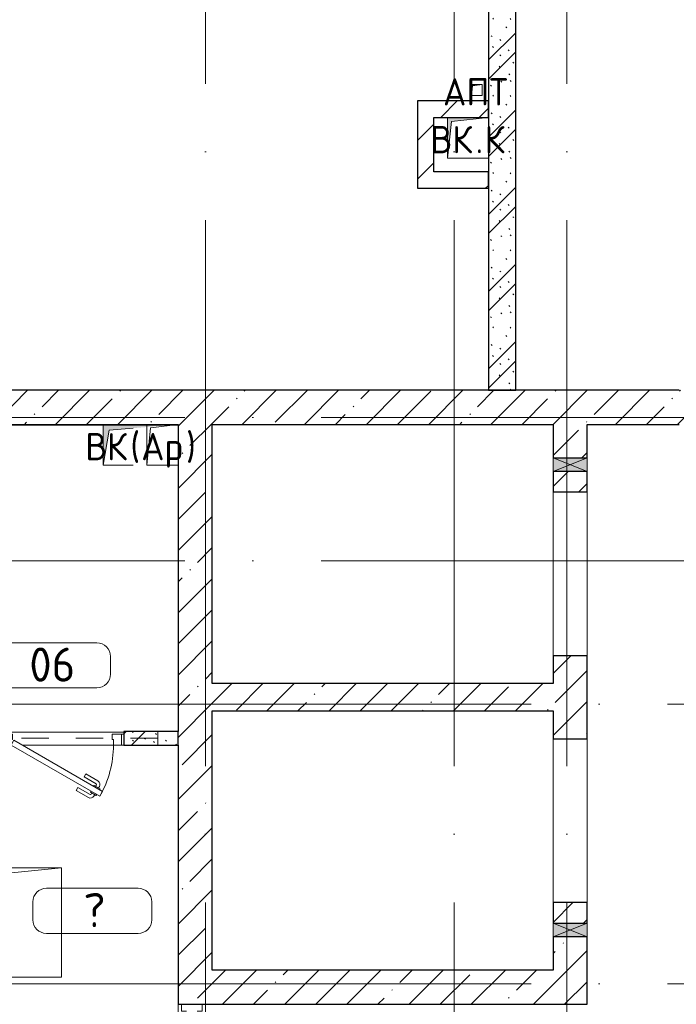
# Model space of a CAD drawing. Header units: millimetres. Extents: x -30540 to 173936, y -11730 to 122288.
# Tile 94 of 116: x 91418 to 96233, y 81500 to 88716. Entities that reach past the tile are written whole.
import ezdxf

# ---------------------------------------------------------------- set-up
doc = ezdxf.new("R2010")
doc.units = ezdxf.units.MM
doc.linetypes.add('3_ Штрих_ 1 х 1 мм', pattern=[400, 200, -200])
doc.linetypes.add('ADSK_Линия сетки', pattern=[5000, 4000, -500, 0, -500])
for name, color, linetype, lineweight in [('A-____-NOTE-TEXT', 7, 'Continuous', 18), ('A-AREA-____-IDEN', 7, 'Continuous', 9), ('A-DOOR-____-MCUT', 7, 'Continuous', 9), ('A-DOOR-____-OTLN', 7, 'Continuous', 18), ('A-DOOR-FRAM-MCUT', 7, 'Continuous', 9), ('A-DOOR-OPNG-OTLN', 7, 'Continuous', 18), ('A-FLOR-____-OTLN', 7, 'Continuous', 18), ('A-GENM-____-OTLN', 7, 'Continuous', 18), ('A-GLAZ-____-MCUT', 7, 'Continuous', 9), ('A-GLAZ-____-OTLN', 7, 'Continuous', 18), ('A-GLAZ-CWMG-MCUT', 7, 'Continuous', 9), ('A-GLAZ-CWMG-OTLN', 7, 'Continuous', 18), ('A-WALL-____-MCUT', 7, 'Continuous', 40), ('A-WALL-____-OTLN', 7, 'Continuous', 18), ('A-WALL-____-PATT', 7, 'Continuous', 40), ('I-WALL-____-MCUT', 7, 'Continuous', 40), ('M-EQPM-____-OTLN', 7, 'Continuous', 18), ('S-BEAM-____-OTLN', 7, 'Continuous', 18), ('S-GRID-____-OTLN', 7, 'Continuous', 9)]:
    doc.layers.add(name, color=color, linetype=linetype, lineweight=lineweight)
doc.styles.add('GOST Common', font='GOST_Common.ttf', dxfattribs={"height": 200})
doc.styles.add('GOST Common_4', font='GOST_Common.ttf', dxfattribs={"height": 250})
pattern_1 = [(45, (0, 0), (-228.0985, 228.0985), []), (45, (228.1, 0), (-228.0985, 228.0985), [403.225, -80.645, 6.706, -73.939])]
pattern_2 = [(135, (300.56, 377.28), (-565.6854, 6e-14), [10, -790]), (135, (349.8, 474.73), (-565.6854, 6e-14), [10, -790]), (135, (423.93, 473.06), (-565.6854, 6e-14), [10, -790]), (135, (229.92, 447.9), (-565.6854, 6e-14), [10, -790]), (135, (155.08, 447.9), (-565.6854, 6e-14), [10, -790]), (135, (114.9, 369.03), (-565.6854, 6e-14), [10, -790]), (135, (132.43, 285.8), (-565.6854, 6e-14), [10, -790]), (135, (214.66, 322), (-565.6854, 6e-14), [10, -790]), (135, (198.16, 261.88), (-565.6854, 6e-14), [10, -790]), (135, (45.2, 272.9), (-565.6854, 6e-14), [10, -790]), (135, (42.32, 336.16), (-565.6854, 6e-14), [10, -790]), (135, (92.26, 192.24), (-565.6854, 6e-14), [10, -790]), (135, (7.07, 149.2), (-565.6854, 6e-14), [10, -790]), (135, (80.6, 95.1), (-565.6854, 6e-14), [10, -790]), (135, (79.53, 36.94), (-565.6854, 6e-14), [10, -790]), (135, (153.87, 74.56), (-565.6854, 6e-14), [10, -790]), (135, (228.35, 124.8), (-565.6854, 6e-14), [10, -790]), (135, (279.75, 180.4), (-565.6854, 6e-14), [10, -790]), (135, (282.9, 31.63), (-565.6854, 6e-14), [10, -790]), (135, (377.38, 53.45), (-565.6854, 6e-14), [10, -790]), (135, (352.28, 102.7), (-565.6854, 6e-14), [10, -790]), (135, (354.05, 0), (-565.6854, 6e-14), [10, -790]), (135, (553.23, 16.45), (-565.6854, 6e-14), [10, -790]), (135, (542.38, 63.45), (-565.6854, 6e-14), [10, -790]), (135, (536.58, 239.3), (-565.6854, 6e-14), [10, -790]), (135, (475.85, 203.9), (-565.6854, 6e-14), [10, -790]), (135, (475.85, 316.54), (-565.6854, 6e-14), [10, -790]), (135, (520.8, 408.7), (-565.6854, 6e-14), [10, -790]), (135, (551.1, 470.8), (-565.6854, 6e-14), [10, -790]), (135, (235.25, 537.93), (-565.6854, 6e-14), [10, -790]), (135, (407.25, 547.65), (-565.6854, 6e-14), [10, -790]), (135, (94.5, 558.6), (-565.6854, 6e-14), [10, -790]), (135, (46.4, 532.3), (-565.6854, 6e-14), [10, -790]), (135, (85.56, 465.04), (-565.6854, 6e-14), [10, -790]), (135, (355.53, 181.14), (-565.6854, 6e-14), [10, -790]), (135, (362.23, 243.6), (-565.6854, 6e-14), [10, -790]), (135, (413.45, 344.1), (-565.6854, 6e-14), [10, -790]), (135, (286.3, 273.25), (-565.6854, 6e-14), [10, -790]), (135, (423.02, 263.72), (-565.6854, 6e-14), [10, -790]), (135, (162.94, 190.2), (-565.6854, 6e-14), [10, -790]), (135, (470.25, 120.93), (-565.6854, 6e-14), [10, -790]), (135, (484.48, 9.78), (-565.6854, 6e-14), [10, -790]), (45, (0, 212.13), (-565.6854, 0), []), (45, (212.13, 0), (-565.6854, 0), []), (45, (353.55, 0), (-565.6854, 0), []), (45, (0, 353.55), (-565.6854, 0), [])]
pattern_3 = [(45, (0, 0), (-424.264, 424.264), []), (45, (0, 282.8), (-424.264, 424.264), [])]

# ---------------------------------------------------------------- blocks, each defined once
blk = doc.blocks.new('КР-Проем - Настраиваемый-3536324-01 ЭМ')
at = {"layer": 'A-DOOR-OPNG-OTLN', "color": 254, "lineweight": 13, "true_color": 0xcccccc}
for p, q in [((-600, 125), (600, 125)), ((-600, -125), (600, -125))]:
    blk.add_line(p, q, dxfattribs=at)
blk = doc.blocks.new('Прямоугольный импост - 150Х50-4608517-01 ЭМ')
at = {"layer": 'A-GLAZ-CWMG-MCUT', "color": 254, "lineweight": 15, "true_color": 0xcccccc}
for p, q in [((0, 75), (-50, 75)), ((-50, 75), (-50, 40)), ((0, -75), (0, 75)), ((-50, -40), (-50, -75)), ((-50, -75), (0, -75))]:
    blk.add_line(p, q, dxfattribs=at)
blk = doc.blocks.new('АР_Отверстие прямоугольное - ОВВ-4525781-01 ЭМ')
at = {"layer": 'A-GLAZ-____-OTLN', "lineweight": 13, "true_color": 0xf9f9f9}
blk.add_hatch(color=7, dxfattribs=at).paths.add_polyline_path([(175, 125), (75, 125), (75, -125), (175, -125)])
at = {"layer": 'A-GLAZ-____-MCUT', "color": 254, "lineweight": 15, "true_color": 0xcccccc}
for p, q in [((75, 125), (75, -125)), ((175, 125), (175, -125))]:
    blk.add_line(p, q, dxfattribs=at)
at = {"layer": 'A-GLAZ-____-OTLN', "color": 254, "lineweight": 5, "true_color": 0xcccccc}
for p, q in [((175, 125), (75, -125)), ((75, 125), (175, -125))]:
    blk.add_line(p, q, dxfattribs=at)
at = {"layer": 'A-GLAZ-____-OTLN', "color": 254, "lineweight": 13, "true_color": 0xcccccc}
for p, q in [((175, 125), (75, 125)), ((75, 125), (75, -125)), ((175, -125), (175, 125)), ((75, -125), (175, -125))]:
    blk.add_line(p, q, dxfattribs=at)
blk = doc.blocks.new('АР_Дверь однопольная - 900х2100h_750__Глухая_1 эт_Су_EI30-4614827-01 ЭМ')
at = {"layer": 'A-DOOR-____-MCUT', "color": 254, "lineweight": 15, "true_color": 0xcccccc}
for p, q in [((-274.5, 425), (-294.5, 390.4)), ((-294.5, 390.4), (355, 15.4)), ((375, 50), (-274.5, 425)), ((355, 15.4), (375, 50))]:
    blk.add_line(p, q, dxfattribs=at)
at = {"layer": 'A-DOOR-____-OTLN', "color": 254, "lineweight": 5, "true_color": 0xcccccc}
for p, q in [((-102.3, 383.3), (-191.1, 434.6)), ((-272.9, 377.9), (-276.9, 370.9)), ((-276.9, 370.9), (-233.6, 345.9)), ((-266, 364.7), (-272, 354.3)), ((-252.9, 412.5), (-248.9, 419.4)), ((-248.9, 419.4), (-205.6, 394.4)), ((-238, 413.2), (-232, 423.6)), ((-216.4, 400.7), (-210.4, 411.1)), ((-205.6, 394.4), (-209.6, 387.5)), ((-114.8, 361.7), (-203.6, 412.9)), ((-114.8, 361.7), (-102.3, 383.3)), ((-172.3, 262.1), (-261.1, 313.3)), ((-244.4, 352.2), (-250.4, 341.8)), ((-159.8, 283.7), (-248.6, 335)), ((-233.6, 345.9), (-229.6, 352.9)), ((-159.8, 283.7), (-172.3, 262.1))]:
    blk.add_line(p, q, dxfattribs=at)
for centre, radius, start, end in [((-206.1, 408.6), 30, 60, 150), ((-206.1, 408.6), 4.99, 60, 150), ((-246.1, 339.3), 30, 150, 240), ((-246.1, 339.3), 4.99, 150, 240)]:
    blk.add_arc(centre, radius, start, end, dxfattribs=at)
at = {"layer": 'A-DOOR-____-OTLN', "color": 254, "lineweight": 13, "true_color": 0xcccccc}
blk.add_arc((375, 50), 750, 150, 180, dxfattribs=at)
at = {"layer": 'A-DOOR-FRAM-MCUT', "color": 254, "lineweight": 15, "true_color": 0xcccccc}
for p, q in [((-435, 50), (-450, 50)), ((-375, 50), (-435, 50)), ((-435, 50), (-435, -30)), ((-375, 10), (-375, 50)), ((-365, 10), (-375, 10)), ((-365, -30), (-365, 10)), ((375, 10), (365, 10)), ((365, 10), (365, -30)), ((435, 50), (375, 50)), ((375, 50), (375, 10)), ((435, -30), (435, 50)), ((435, 50), (450, 50)), ((-435, -30), (-450, -30)), ((-435, -30), (-365, -30)), ((365, -30), (435, -30)), ((435, -30), (450, -30))]:
    blk.add_line(p, q, dxfattribs=at)
blk = doc.blocks.new('АР_Перемычка - 100_Уx1_75x5__250-250-4580605-01 ЭМ')
at = {"layer": 'S-BEAM-____-OTLN', "color": 254, "linetype": '3_ Штрих_ 1 х 1 мм', "lineweight": 15, "true_color": 0xdcdcdc}
for p, q in [((-700, 50), (-700, -50)), ((700, 50), (700, -50)), ((-700, 0), (700, 0))]:
    blk.add_line(p, q, dxfattribs=at)
blk = doc.blocks.new('АР_Канал вертикальный прямоугольный - ВК_К-6141898-01 ЭМ')
at = {"layer": 'M-EQPM-____-OTLN', "lineweight": 13, "true_color": 0xe2e2e2}
blk.add_hatch(color=254, dxfattribs=at).paths.add_polyline_path([(-150, -150), (-120, 120), (150, 150), (-150, 150)])
at = {"layer": 'M-EQPM-____-OTLN', "color": 253, "lineweight": 13, "true_color": 0xaaaaaa}
for p, q in [((150, 150), (-150, 150)), ((-150, 150), (-150, -150)), ((150, 150), (-150, 150)), ((-150, 150), (-150, -150)), ((-150, -150), (-150, 150)), ((-150, 150), (150, 150)), ((-120, 120), (150, 150)), ((-120, 120), (150, 150)), ((150, -150), (150, 150)), ((150, 150), (150, -150)), ((-150, -150), (-120, 120)), ((-150, -150), (-120, 120)), ((-150, -150), (150, -150)), ((150, -150), (-150, -150))]:
    blk.add_line(p, q, dxfattribs=at)
blk = doc.blocks.new('АР_Канал вертикальный прямоугольный - ВК_Ар_-2272242-01 ЭМ')
at = {"layer": 'M-EQPM-____-OTLN', "lineweight": 13, "true_color": 0xe2e2e2}
blk.add_hatch(color=254, dxfattribs=at).paths.add_polyline_path([(-275, -150), (-232.5, 107.5), (275, 150), (-275, 150)])
at = {"layer": 'M-EQPM-____-OTLN', "color": 253, "lineweight": 13, "true_color": 0xaaaaaa}
for p, q in [((-55, 150), (-275, 150)), ((-275, 150), (-275, -150)), ((-55, 150), (-275, 150)), ((-275, 150), (-275, -150)), ((-275, -150), (-275, 150)), ((-275, 150), (-55, 150)), ((-275, -150), (-232.5, 107.5)), ((-275, -150), (-232.5, 107.5)), ((-232.5, 107.5), (-55, 122.4)), ((-232.5, 107.5), (-55, 122.4)), ((-275, -150), (-55, -150)), ((-55, -150), (-275, -150))]:
    blk.add_line(p, q, dxfattribs=at)
blk = doc.blocks.new('АР_Канал вертикальный прямоугольный - АПТ-2616171-01 ЭМ')
at = {"layer": 'M-EQPM-____-OTLN', "lineweight": 13, "true_color": 0xe2e2e2}
blk.add_hatch(color=254, dxfattribs=at).paths.add_polyline_path([(-40, -40), (-32, 32), (40, 40), (-40, 40)])
at = {"layer": 'M-EQPM-____-OTLN', "color": 253, "lineweight": 13, "true_color": 0xaaaaaa}
for p, q in [((40, 40), (-40, 40)), ((-40, 40), (-40, -40)), ((40, 40), (-40, 40)), ((-40, 40), (-40, -40)), ((-40, -40), (-40, 40)), ((-40, 40), (40, 40)), ((-40, -40), (-32, 32)), ((-40, -40), (-32, 32)), ((-32, 32), (40, 40)), ((-32, 32), (40, 40)), ((40, -40), (40, 40)), ((40, 40), (40, -40)), ((-40, -40), (40, -40)), ((40, -40), (-40, -40))]:
    blk.add_line(p, q, dxfattribs=at)
blk = doc.blocks.new('АР_Канал вертикальный прямоугольный - ДУ-4315675-01 ЭМ')
at = {"layer": 'A-GENM-____-OTLN', "color": 253, "lineweight": 13, "true_color": 0xaaaaaa}
for p, q in [((-510, -400), (-510, 400)), ((-510, 400), (510, 400))]:
    blk.add_line(p, q, dxfattribs=at)
at = {"layer": 'M-EQPM-____-OTLN', "color": 253, "lineweight": 13, "true_color": 0xaaaaaa}
for p, q in [((-510, -400), (-510, 400)), ((-510, 400), (510, 400)), ((-419, 309), (510, 400)), ((510, 400), (510, -400)), ((-510, -400), (-419, 309)), ((510, -400), (-510, -400))]:
    blk.add_line(p, q, dxfattribs=at)
blk = doc.blocks.new('АР_Канал вертикальный прямоугольный - ВК-4171603-01 ЭМ')
at = {"layer": 'A-GENM-____-OTLN', "color": 253, "lineweight": 13, "true_color": 0xaaaaaa}
for p, q in [((-115, -150), (-115, 150)), ((-115, 150), (115, 150))]:
    blk.add_line(p, q, dxfattribs=at)
at = {"layer": 'M-EQPM-____-OTLN', "color": 253, "lineweight": 13, "true_color": 0xaaaaaa}
for p, q in [((-115, -150), (-115, 150)), ((-115, 150), (115, 150)), ((-88.5, 123.5), (115, 150)), ((115, 150), (115, -150)), ((-115, -150), (-88.5, 123.5)), ((115, -150), (-115, -150))]:
    blk.add_line(p, q, dxfattribs=at)
blk = doc.blocks.new('Наметкина 10_РД_АР_К3_отсоединено_rvt-1-01 ЭМ')
at = {"layer": 'A-WALL-____-PATT', "lineweight": 5, "true_color": 0xcccccc}
h = blk.add_hatch(dxfattribs=at)
h.set_pattern_fill('FP_51', color=254, style=0, pattern_type=2)
h.set_pattern_definition(pattern_2)
h.paths.add_polyline_path([(95055.3, 86000), (95055.3, 91750), (94855.3, 91750), (94855.3, 86000)])
h = blk.add_hatch(dxfattribs=at)
h.set_pattern_fill('FP_52', color=254, style=0, pattern_type=2)
h.set_pattern_definition(pattern_3)
h.paths.add_polyline_path([(94455.3, 87600), (94455.3, 88120), (94335.3, 88120), (94335.3, 87600)])
h = blk.add_hatch(dxfattribs=at)
h.set_pattern_fill('FP_52', color=254, style=0, pattern_type=2)
h.set_pattern_definition(pattern_3)
h.paths.add_polyline_path([(94555.3, 88000), (94855.3, 88000), (94855.3, 88120), (94455.3, 88120), (94455.3, 88000)])
h = blk.add_hatch(dxfattribs=at)
h.set_pattern_fill('FP_52', color=254, style=0, pattern_type=2)
h.set_pattern_definition(pattern_3)
h.paths.add_polyline_path([(94855.3, 87480), (94855.3, 87600), (94335.3, 87600), (94335.3, 87480)])
h = blk.add_hatch(dxfattribs=at)
h.set_pattern_fill('FP_27', color=254, style=0, pattern_type=2)
h.set_pattern_definition(pattern_1)
h.paths.add_polyline_path([(92072.8, 85750), (107255.3, 85750), (107255.3, 86000), (88680.3, 86000), (88680.3, 85750), (92030.3, 85750)])
h = blk.add_hatch(dxfattribs=at)
h.set_pattern_fill('FP_27', color=254, style=0, pattern_type=2)
h.set_pattern_definition(pattern_1)
h.paths.add_polyline_path([(92580.3, 81500), (92830.3, 81500), (92830.3, 85750), (92580.3, 85750), (92580.3, 82339.4)])
h = blk.add_hatch(dxfattribs=at)
h.set_pattern_fill('FP_27', color=254, style=0, pattern_type=2)
h.set_pattern_definition(pattern_1)
h.paths.add_polyline_path([(95580.3, 81750), (95580.3, 81995), (95330.3, 81995), (95330.3, 81750)])
h.paths.add_polyline_path([(95330.3, 82095), (95580.3, 82095), (95580.3, 82245), (95330.3, 82245)])
h.paths.add_polyline_path([(95580.3, 83445), (95580.3, 84055), (95330.3, 84055), (95330.3, 83445)])
h.paths.add_polyline_path([(95330.3, 85255), (95580.3, 85255), (95580.3, 85405), (95330.3, 85405)])
h.paths.add_polyline_path([(95580.3, 85505), (95580.3, 85750), (95330.3, 85750), (95330.3, 85505)])
h = blk.add_hatch(dxfattribs=at)
h.set_pattern_fill('FP_27', color=254, style=0, pattern_type=2)
h.set_pattern_definition(pattern_1)
h.paths.add_polyline_path([(95330.3, 83650), (95330.3, 83850), (92830.3, 83850), (92830.3, 83650), (93912.9, 83650)])
h = blk.add_hatch(dxfattribs=at)
h.set_pattern_fill('FP_51', color=254, style=0, pattern_type=2)
h.set_pattern_definition(pattern_2)
h.paths.add_polyline_path([(90790.3, 83400), (91280.3, 83400), (91280.3, 83500), (90695.3, 83500), (90695.3, 83400)])
h.paths.add_polyline_path([(92580.3, 83400), (92580.3, 83500), (92180.3, 83500), (92180.3, 83400)])
h = blk.add_hatch(dxfattribs=at)
h.set_pattern_fill('FP_27', color=254, style=0, pattern_type=2)
h.set_pattern_definition(pattern_1)
h.paths.add_polyline_path([(92830.3, 81500), (95580.3, 81500), (95580.3, 81750), (92830.3, 81750)])
at = {"layer": 'A-FLOR-____-OTLN', "color": 254, "lineweight": 13, "true_color": 0xcccccc}
for p, q in [((92580.3, 85745), (91280.3, 85745)), ((95580.3, 85255), (95580.3, 84055)), ((91280.3, 83495), (92180.3, 83495)), ((95580.3, 83445), (95580.3, 82245)), ((92105.3, 83400), (91435.3, 83400)), ((92180.3, 83400), (92165.3, 83400)), ((92580.3, 81500), (92580.3, 81430))]:
    blk.add_line(p, q, dxfattribs=at)
at = {"layer": 'A-WALL-____-MCUT', "color": 254, "lineweight": 30, "true_color": 0xcccccc}
for p, q in [((96255.3, 86000), (90070.3, 86000)), ((90070.3, 85750), (92580.3, 85750)), ((92580.3, 85750), (92580.3, 83500)), ((92830.3, 85750), (95330.3, 85750)), ((92830.3, 83850), (92830.3, 85750)), ((95330.3, 85750), (95330.3, 85505)), ((95580.3, 85750), (96255.3, 85750)), ((95580.3, 85505), (95580.3, 85750)), ((95330.3, 85505), (95580.3, 85505)), ((95330.3, 85405), (95330.3, 85255)), ((95580.3, 85405), (95330.3, 85405)), ((95580.3, 85255), (95580.3, 85405)), ((95330.3, 85255), (95580.3, 85255)), ((95330.3, 84055), (95330.3, 83850)), ((95580.3, 84055), (95330.3, 84055)), ((95580.3, 83445), (95580.3, 84055)), ((95330.3, 83850), (92830.3, 83850)), ((92830.3, 81750), (92830.3, 83650)), ((92830.3, 83650), (95330.3, 83650)), ((95330.3, 83650), (95330.3, 83445)), ((92580.3, 83400), (92580.3, 83500)), ((95330.3, 83445), (95580.3, 83445)), ((92580.3, 83400), (92580.3, 81500)), ((95330.3, 82245), (95330.3, 82095)), ((95580.3, 82245), (95330.3, 82245)), ((95580.3, 82095), (95580.3, 82245)), ((95330.3, 82095), (95580.3, 82095)), ((95330.3, 81995), (95330.3, 81750)), ((95580.3, 81995), (95330.3, 81995)), ((95580.3, 81750), (95580.3, 81995)), ((95330.3, 81750), (92830.3, 81750)), ((95580.3, 81500), (95580.3, 81750)), ((92580.3, 81500), (92830.3, 81500)), ((92830.3, 81500), (95580.3, 81500))]:
    blk.add_line(p, q, dxfattribs=at)
at = {"layer": 'A-WALL-____-OTLN', "color": 254, "lineweight": 13, "true_color": 0xcccccc}
for p, q in [((95330.3, 85405), (95330.3, 85505)), ((95580.3, 85505), (95580.3, 85405)), ((95330.3, 81995), (95330.3, 82095)), ((95580.3, 82095), (95580.3, 81995))]:
    blk.add_line(p, q, dxfattribs=at)
at = {"layer": 'I-WALL-____-MCUT', "color": 254, "lineweight": 30, "true_color": 0xcccccc}
for p, q in [((94855.3, 91750), (94855.3, 86000)), ((95055.3, 86000), (95055.3, 91750)), ((94335.3, 88120), (94335.3, 87600)), ((94455.3, 88120), (94335.3, 88120)), ((94855.3, 88120), (94455.3, 88120)), ((94855.3, 88000), (94855.3, 88120)), ((94455.3, 88000), (94855.3, 88000)), ((94455.3, 87600), (94455.3, 88000)), ((94335.3, 87600), (94335.3, 87480)), ((94855.3, 87600), (94455.3, 87600)), ((94855.3, 87480), (94855.3, 87600)), ((94335.3, 87480), (94855.3, 87480)), ((94855.3, 86000), (95055.3, 86000)), ((92580.3, 83500), (92180.3, 83500)), ((92180.3, 83500), (92180.3, 83400)), ((92180.3, 83400), (92580.3, 83400))]:
    blk.add_line(p, q, dxfattribs=at)
at = {"layer": 'A-DOOR-____-OTLN', "color": 254, "lineweight": 13, "true_color": 0xcccccc}
for name, p, rotation in [('КР-Проем - Настраиваемый-3536324-01 ЭМ', (95455.3, 84655), 270), ('АР_Дверь однопольная - 900х2100h_750__Глухая_1 эт_Су_EI30-4614827-01 ЭМ', (91730.3, 83450), 180), ('КР-Проем - Настраиваемый-3536324-01 ЭМ', (95455.3, 82845), 270)]:
    blk.add_blockref(name, p, dxfattribs=dict(at, rotation=rotation))
at = {"layer": 'A-GLAZ-____-OTLN', "color": 254, "lineweight": 13, "true_color": 0xcccccc, "rotation": 270}
for p in [(95455.3, 85580), (95455.3, 82170)]:
    blk.add_blockref('АР_Отверстие прямоугольное - ОВВ-4525781-01 ЭМ', p, dxfattribs=at)
at = {"layer": 'A-GLAZ-CWMG-OTLN', "color": 254, "lineweight": 13, "true_color": 0xcccccc, "rotation": 89.99999999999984}
blk.add_blockref('Прямоугольный импост - 150Х50-4608517-01 ЭМ', (92680.3, 81500), dxfattribs=at)
at = {"layer": 'M-EQPM-____-OTLN', "color": 253, "lineweight": 5, "true_color": 0xaaaaaa}
for name, p in [('АР_Канал вертикальный прямоугольный - АПТ-2616171-01 ЭМ', (94770.3, 88200)), ('АР_Канал вертикальный прямоугольный - ВК_К-6141898-01 ЭМ', (94705.3, 87850)), ('АР_Канал вертикальный прямоугольный - ВК_Ар_-2272242-01 ЭМ', (92305.3, 85600)), ('АР_Канал вертикальный прямоугольный - ВК-4171603-01 ЭМ', (92465.3, 85600)), ('АР_Канал вертикальный прямоугольный - ДУ-4315675-01 ЭМ', (91215.3, 82100))]:
    blk.add_blockref(name, p, dxfattribs=at)
at = {"layer": 'S-BEAM-____-OTLN', "color": 254, "lineweight": 13, "true_color": 0xcccccc, "rotation": 180}
blk.add_blockref('АР_Перемычка - 100_Уx1_75x5__250-250-4580605-01 ЭМ', (91730.3, 83450), dxfattribs=at)
at = {"layer": 'A-____-NOTE-TEXT', "color": 253, "lineweight": 5, "true_color": 0xaaaaaa, "char_height": 200, "attachment_point": 1, "style": 'GOST Common'}
for s, insert, width in [('АПТ', (94522.1, 88287.2), 609.282), ('ВК', (94430.1, 87937.2), 400.844), ('\\fGOST Common|b0|i0|c204|p34|;К', (94827, 87937.2), 192.405), ('\\fGOST Common|b0|i0|c204|p34|;.', (94760.8, 87937.2), 80.169), ('ВК', (91898.1, 85687.2), 400.844), ('\\fGOST Common|b0|i0|c204|p34|;(', (92228.8, 85687.2), 96.203), ('Ар', (92308.2, 85687.2), 400.844), ('\\fGOST Common|b0|i0|c204|p34|;)', (92638.9, 85687.2), 96.203)]:
    blk.add_mtext(s, dxfattribs=dict(at, insert=insert, width=width))
blk = doc.blocks.new('Марка помещения 2 - Марка помещения 2-1605974-01 ЭМ')
at = {"layer": 'A-AREA-____-IDEN', "color": 253, "true_color": 0xaaaaaa}
for p, q in [((-1.797, 0.841), (1.569, 0.841)), ((-2.297, -0.309), (-2.297, 0.341)), ((2.069, 0.341), (2.069, -0.309)), ((1.569, -0.809), (-1.797, -0.809))]:
    blk.add_line(p, q, dxfattribs=at)
for centre, start, end in [((-1.797, 0.341), 90, 180), ((1.569, 0.341), 0, 90), ((-1.797, -0.309), 180, 270), ((1.569, -0.309), 270, 360)]:
    blk.add_arc(centre, 0.5, start, end, dxfattribs=at)

msp = doc.modelspace()

# ---------------------------------------------------------------- linework, layer by layer
at = {"layer": 'S-GRID-____-OTLN', "color": 253, "linetype": 'ADSK_Линия сетки', "true_color": 0xaaaaaa}
for p, q in [((92780.3, 53245.6), (92780.3, 100101.1)), ((94605.3, 53245.6), (94605.3, 100101.1)), ((95430.3, 53245.6), (95430.3, 97561.1)), ((132629, 85800), (62296.8, 85800)), ((132629, 84750), (62296.8, 84750)), ((135169, 83700), (62296.8, 83700)), ((135169, 81650), (62296.8, 81650))]:
    msp.add_line(p, q, dxfattribs=at)

# ---------------------------------------------------------------- block references
at = {"lineweight": 5}
msp.add_blockref('Наметкина 10_РД_АР_К3_отсоединено_rvt-1-01 ЭМ', (0, 0), dxfattribs=at)
at = {"layer": 'A-AREA-____-IDEN', "color": 253, "true_color": 0xaaaaaa, "xscale": 199.9999999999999, "yscale": 199.9999999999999, "zscale": 199.9999999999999}
for p in [(91670.1, 83980.9), (91973, 82181.8)]:
    msp.add_blockref('Марка помещения 2 - Марка помещения 2-1605974-01 ЭМ', p, dxfattribs=at)

# ---------------------------------------------------------------- texts
at = {"layer": 'A-AREA-____-IDEN', "color": 253, "true_color": 0xaaaaaa, "char_height": 250, "attachment_point": 1, "style": 'GOST Common_4'}
for s, insert, width in [('06', (91488.6, 84114.6), 448.945), ('\\fGOST Common|b0|i0|c204|p34|;?', (91884.5, 82315.5), 224.472)]:
    msp.add_mtext(s, dxfattribs=dict(at, insert=insert, width=width))

doc.saveas('drawing.dxf')
